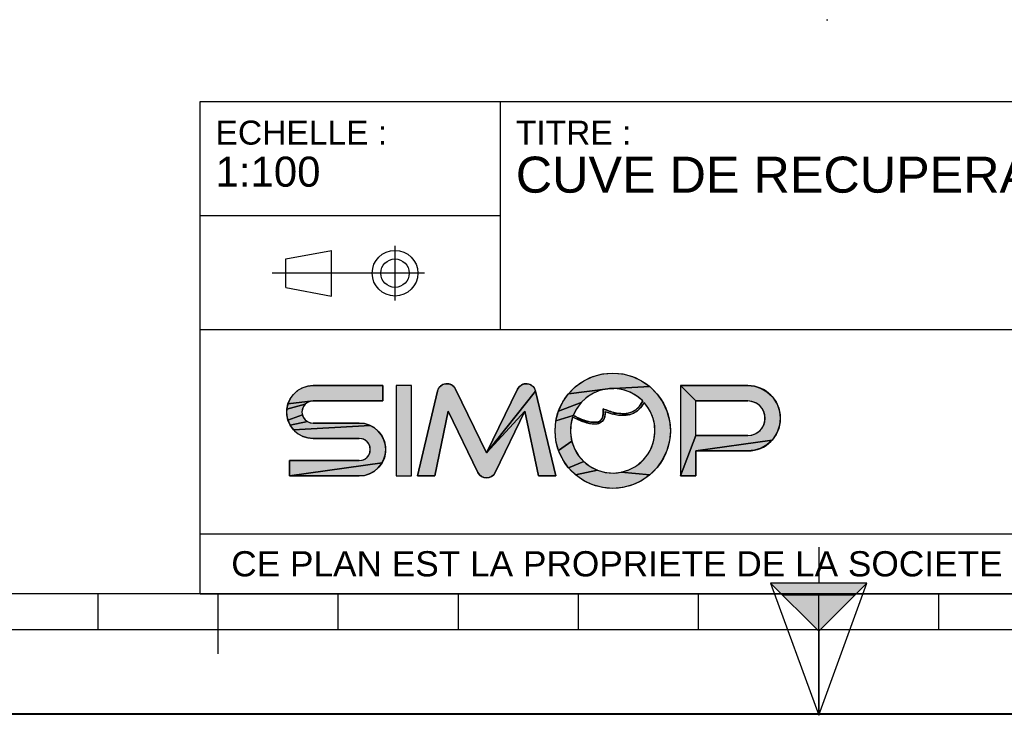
# Model space of a CAD drawing. Header units: millimetres. Extents: x 0 to 297, y 0 to 210.
# Tile 2 of 24: x 82 to 164, y 0 to 58. Entities that reach past the tile are written whole.
import ezdxf

# ---------------------------------------------------------------- set-up
doc = ezdxf.new("R2010")
doc.units = ezdxf.units.MM
doc.header["$LTSCALE"] = 16.335
doc.layers.get('0').update_dxf_attribs({"linetype": 'CONTINUOUS'})
doc.styles.get("Standard").update_dxf_attribs({"font": 'arial.ttf'})

# ---------------------------------------------------------------- blocks, each defined once
blk = doc.blocks.new('MARGEA4_BL0', base_point=(148.514, 105.014))
at = {"color": 7, "linetype": 'Continuous'}
for p, q in [((287.014, 10.014), (10.014, 10.014)), ((88.514, 7.014), (88.514, 10.014)), ((98.514, 5.014), (98.514, 10.014)), ((108.514, 7.014), (108.514, 10.014)), ((118.514, 7.014), (118.514, 10.014)), ((128.514, 7.014), (128.514, 10.014)), ((138.514, 7.014), (138.514, 10.014)), ((148.514, 0.014), (148.514, 10.014)), ((158.514, 7.014), (158.514, 10.014)), ((248.514, 7.014), (48.514, 7.014)), ((297.014, 0.014), (0.014, 0.014)), ((297.014, 0.014), (0.014, 0.014))]:
    blk.add_line(p, q, dxfattribs=at)
blk = doc.blocks.new('REPERE_ORIENTATION_BL1', base_point=(148.516, 6.898))
at = {"color": 7, "linetype": 'Continuous'}
for p, q in [((148.516, 13.898), (148.516, 10.898)), ((148.516, 6.898), (144.516, 10.898)), ((152.516, 10.898), (144.516, 10.898)), ((144.516, 10.898), (148.516, -0.102)), ((148.516, 6.898), (152.516, 10.898)), ((148.516, -0.102), (152.516, 10.898)), ((151.516, 9.898), (145.516, 9.898)), ((148.516, 6.898), (148.516, -0.102))]:
    blk.add_line(p, q, dxfattribs=at)
blk.add_solid([(144.516, 10.898), (148.516, 6.898), (152.516, 10.898)], dxfattribs=at)
blk = doc.blocks.new('ISO_BL3', base_point=(109.359, 36.711))
at = {"color": 2, "linetype": 'Continuous'}
for p, q in [((104.158, 37.894), (107.956, 38.612)), ((107.956, 34.81), (107.956, 38.612)), ((113.239, 34.434), (113.239, 38.988)), ((104.158, 35.528), (104.158, 37.894)), ((115.7, 36.711), (103.019, 36.711)), ((104.158, 35.528), (107.956, 34.81))]:
    blk.add_line(p, q, dxfattribs=at)
for radius in [1.901, 1.183]:
    blk.add_circle((113.239, 36.711), radius, dxfattribs=at)
blk = doc.blocks.new('LOGO-SIMOP-2009_BL4', base_point=(124.77, 23.589))
at = {"linetype": 'Continuous'}
for points in [[(131.363, 28.389), (132.197, 28.316), (133.005, 28.1), (133.763, 27.746), (134.449, 27.266), (130.961, 27.086), (127.686, 26.675), (128.278, 27.266), (128.963, 27.746), (129.722, 28.1), (130.53, 28.316)], [(105.954, 27.301), (106.412, 27.349), (112.22, 27.349), (112.22, 26.069), (106.412, 26.069), (104.319, 25.829), (104.507, 26.249), (104.777, 26.621), (105.119, 26.929), (105.517, 27.159)], [(117.578, 27.509), (117.792, 27.474), (117.99, 27.382), (118.155, 27.24), (118.276, 27.059), (120.86, 21.749), (124.06, 25.217), (121.579, 20.119), (121.455, 19.934), (121.284, 19.791), (121.08, 19.7), (120.86, 19.669), (120.639, 19.7), (120.436, 19.791), (120.265, 19.934), (120.141, 20.119), (117.66, 25.217), (116.54, 19.829), (115.1, 19.829), (116.778, 26.894), (116.857, 27.097), (116.987, 27.271), (117.16, 27.404), (117.362, 27.485)], [(123.927, 27.474), (124.142, 27.509), (124.358, 27.485), (124.56, 27.404), (124.732, 27.271), (124.863, 27.097), (124.941, 26.894), (120.86, 21.749), (123.444, 27.059), (123.565, 27.24), (123.73, 27.382)], [(129.751, 26.718), (129.215, 26.377), (128.749, 25.946), (126.853, 25.231), (127.207, 25.989), (127.686, 26.675), (130.961, 27.086), (130.34, 26.957)], [(131.596, 27.101), (130.961, 27.086), (134.449, 27.266), (135.04, 26.675), (135.52, 25.989), (135.874, 25.231), (136.091, 24.423), (136.163, 23.589), (136.091, 22.756), (135.874, 21.947), (135.52, 21.189), (135.04, 20.504), (134.449, 19.912), (132.075, 20.142), (132.717, 20.34), (133.309, 20.655), (133.83, 21.078), (134.262, 21.592), (134.588, 22.178), (134.798, 22.816), (134.882, 23.482), (134.838, 24.152), (134.668, 24.801), (134.378, 25.407), (133.978, 25.946), (133.719, 25.545), (133.436, 25.258), (133.098, 25.04), (132.731, 24.907), (132.159, 25.009), (132.592, 25.042), (132.968, 25.156), (133.314, 25.364), (133.6, 25.651), (133.861, 26.069), (133.375, 26.478), (132.823, 26.792), (132.224, 27.002)], [(138.292, 26.069), (137.012, 27.349), (142.612, 27.349), (143.177, 27.29), (143.718, 27.114), (144.211, 26.83), (144.633, 26.449), (144.967, 25.989), (145.199, 25.47), (145.317, 24.913), (145.317, 24.345), (145.199, 23.789), (144.967, 23.269), (144.633, 22.809), (138.292, 21.909), (138.292, 19.829), (137.012, 19.829), (138.292, 23.189), (142.612, 23.189), (142.956, 23.231), (143.281, 23.354), (143.567, 23.551), (143.797, 23.811), (143.958, 24.119), (144.041, 24.456), (144.041, 24.803), (143.958, 25.14), (143.797, 25.447), (143.567, 25.707), (143.281, 25.904), (142.956, 26.027), (142.612, 26.069)], [(124.06, 25.217), (120.86, 21.749), (124.941, 26.894), (126.62, 19.829), (125.18, 19.829)], [(105.952, 25.946), (105.761, 25.8), (104.224, 25.379), (104.319, 25.829), (106.412, 26.069), (106.174, 26.038)], [(105.523, 25.387), (105.492, 25.149), (105.523, 24.911), (104.319, 24.469), (104.224, 24.919), (104.224, 25.379), (105.761, 25.8), (105.615, 25.609)], [(128.368, 25.438), (128.084, 24.869), (126.636, 24.423), (126.853, 25.231), (128.749, 25.946)], [(131.146, 25.202), (131.682, 25.062), (131.315, 24.983), (130.744, 25.179), (130.717, 24.821), (130.631, 24.565), (130.48, 24.354), (130.273, 24.213), (130.001, 24.3), (130.178, 24.346), (130.347, 24.448), (130.481, 24.62), (130.552, 24.815), (130.583, 25.063), (130.563, 25.429)], [(105.761, 24.499), (105.952, 24.352), (104.507, 24.049), (104.319, 24.469), (105.523, 24.911), (105.615, 24.689)], [(128.084, 24.869), (128.432, 24.7), (128.441, 24.519), (128.029, 24.718), (127.876, 24.064), (127.849, 23.394), (127.95, 22.73), (126.853, 21.947), (126.636, 22.756), (126.563, 23.589), (126.636, 24.423)], [(128.738, 24.565), (129.026, 24.456), (129.312, 24.368), (129.161, 24.244), (128.799, 24.369), (128.441, 24.519), (128.432, 24.7)], [(132.159, 25.009), (132.731, 24.907), (132.312, 24.85), (131.842, 24.874), (131.315, 24.983), (131.682, 25.062)], [(111.553, 23.809), (111.895, 23.501), (112.165, 23.129), (112.352, 22.709), (112.448, 22.259), (112.448, 21.799), (112.352, 21.349), (112.165, 20.929), (104.452, 19.829), (104.452, 21.109), (110.26, 21.109), (110.498, 21.14), (110.72, 21.232), (110.91, 21.379), (111.057, 21.569), (111.148, 21.791), (111.18, 22.029), (111.148, 22.267), (111.057, 22.489), (110.91, 22.68), (110.72, 22.826), (110.498, 22.918), (110.26, 22.949), (106.412, 22.949), (105.954, 22.997), (105.517, 23.139), (105.119, 23.369), (104.777, 23.677), (111.155, 24.039)], [(110.717, 24.181), (111.155, 24.039), (104.777, 23.677), (104.507, 24.049), (105.952, 24.352), (106.174, 24.26), (106.412, 24.229), (110.26, 24.229)], [(129.788, 24.29), (130.001, 24.3), (130.273, 24.213), (130.034, 24.143), (129.77, 24.13), (129.472, 24.167), (129.161, 24.244), (129.312, 24.368), (129.552, 24.315)], [(128.175, 22.098), (128.516, 21.52), (128.961, 21.017), (127.686, 20.504), (127.207, 21.189), (126.853, 21.947), (127.95, 22.73)], [(143.177, 21.969), (142.612, 21.909), (138.292, 21.909), (144.633, 22.809), (144.211, 22.429), (143.718, 22.144)], [(110.717, 19.877), (110.26, 19.829), (104.452, 19.829), (112.165, 20.929), (111.895, 20.557), (111.553, 20.249), (111.155, 20.019)], [(129.493, 20.607), (130.093, 20.307), (128.278, 19.912), (127.686, 20.504), (128.961, 21.017)], [(131.408, 20.069), (132.075, 20.142), (134.449, 19.912), (133.763, 19.432), (133.005, 19.079), (132.197, 18.862), (131.363, 18.789), (130.53, 18.862), (129.722, 19.079), (128.963, 19.432), (128.278, 19.912), (130.093, 20.307), (130.739, 20.125)]]:
    blk.add_hatch(color=2, dxfattribs=at).paths.add_polyline_path(points)
at = {"color": 2, "linetype": 'Continuous'}
for p, q in [((128.963, 27.746), (129.722, 28.1)), ((129.722, 28.1), (130.53, 28.316)), ((130.53, 28.316), (131.363, 28.389)), ((131.363, 28.389), (132.197, 28.316)), ((132.197, 28.316), (133.005, 28.1)), ((133.005, 28.1), (133.763, 27.746)), ((105.119, 26.929), (105.517, 27.159)), ((105.517, 27.159), (105.954, 27.301)), ((105.954, 27.301), (106.412, 27.349)), ((116.778, 26.894), (116.857, 27.097)), ((116.857, 27.097), (116.987, 27.271)), ((116.987, 27.271), (117.16, 27.404)), ((117.16, 27.404), (117.362, 27.485)), ((117.362, 27.485), (117.578, 27.509)), ((117.578, 27.509), (117.792, 27.474)), ((117.792, 27.474), (117.99, 27.382)), ((117.99, 27.382), (118.155, 27.24)), ((118.155, 27.24), (118.276, 27.059)), ((123.444, 27.059), (123.565, 27.24)), ((123.565, 27.24), (123.73, 27.382)), ((123.73, 27.382), (123.927, 27.474)), ((123.927, 27.474), (124.142, 27.509)), ((124.142, 27.509), (124.358, 27.485)), ((124.358, 27.485), (124.56, 27.404)), ((124.56, 27.404), (124.732, 27.271)), ((124.732, 27.271), (124.863, 27.097)), ((124.863, 27.097), (124.941, 26.894)), ((127.686, 26.675), (128.278, 27.266)), ((130.961, 27.086), (127.686, 26.675)), ((128.278, 27.266), (128.963, 27.746)), ((130.961, 27.086), (130.34, 26.957)), ((134.449, 27.266), (130.961, 27.086)), ((131.596, 27.101), (130.961, 27.086)), ((132.224, 27.002), (131.596, 27.101)), ((133.763, 27.746), (134.449, 27.266)), ((134.449, 27.266), (135.04, 26.675)), ((138.292, 26.069), (137.012, 27.349)), ((142.612, 27.349), (143.177, 27.29)), ((143.177, 27.29), (143.718, 27.114)), ((143.718, 27.114), (144.211, 26.83)), ((104.319, 25.829), (104.507, 26.249)), ((104.507, 26.249), (104.777, 26.621)), ((104.777, 26.621), (105.119, 26.929)), ((124.941, 26.894), (120.86, 21.749)), ((127.207, 25.989), (127.686, 26.675)), ((129.215, 26.377), (128.749, 25.946)), ((129.751, 26.718), (129.215, 26.377)), ((130.34, 26.957), (129.751, 26.718)), ((132.823, 26.792), (132.224, 27.002)), ((133.375, 26.478), (132.823, 26.792)), ((133.861, 26.069), (133.375, 26.478)), ((135.04, 26.675), (135.52, 25.989)), ((144.211, 26.83), (144.633, 26.449)), ((144.633, 26.449), (144.967, 25.989)), ((104.224, 25.379), (104.319, 25.829)), ((105.761, 25.8), (104.224, 25.379)), ((106.412, 26.069), (104.319, 25.829)), ((105.615, 25.609), (105.523, 25.387)), ((105.761, 25.8), (105.615, 25.609)), ((105.952, 25.946), (105.761, 25.8)), ((106.174, 26.038), (105.952, 25.946)), ((106.412, 26.069), (106.174, 26.038)), ((126.853, 25.231), (127.207, 25.989)), ((128.749, 25.946), (126.853, 25.231)), ((128.368, 25.438), (128.084, 24.869)), ((128.749, 25.946), (128.368, 25.438)), ((130.583, 25.063), (130.563, 25.429)), ((130.563, 25.429), (131.146, 25.202)), ((133.314, 25.364), (133.6, 25.651)), ((133.719, 25.545), (133.436, 25.258)), ((133.6, 25.651), (133.861, 26.069)), ((133.978, 25.946), (133.719, 25.545)), ((134.378, 25.407), (133.978, 25.946)), ((135.52, 25.989), (135.874, 25.231)), ((142.956, 26.027), (142.612, 26.069)), ((143.281, 25.904), (142.956, 26.027)), ((143.567, 25.707), (143.281, 25.904)), ((143.797, 25.447), (143.567, 25.707)), ((143.958, 25.14), (143.797, 25.447)), ((144.967, 25.989), (145.199, 25.47)), ((145.199, 25.47), (145.317, 24.913)), ((104.224, 24.919), (104.224, 25.379)), ((104.319, 24.469), (104.224, 24.919)), ((105.523, 24.911), (104.319, 24.469)), ((105.523, 25.387), (105.492, 25.149)), ((105.492, 25.149), (105.523, 24.911)), ((105.523, 24.911), (105.615, 24.689)), ((105.615, 24.689), (105.761, 24.499)), ((124.06, 25.217), (120.86, 21.749)), ((126.636, 24.423), (126.853, 25.231)), ((128.084, 24.869), (126.636, 24.423)), ((128.029, 24.718), (127.876, 24.064)), ((128.441, 24.519), (128.029, 24.718)), ((128.084, 24.869), (128.432, 24.7)), ((128.432, 24.7), (128.738, 24.565)), ((128.432, 24.7), (128.441, 24.519)), ((130.347, 24.448), (130.481, 24.62)), ((130.481, 24.62), (130.552, 24.815)), ((130.552, 24.815), (130.583, 25.063)), ((130.717, 24.821), (130.631, 24.565)), ((130.744, 25.179), (130.717, 24.821)), ((131.315, 24.983), (130.744, 25.179)), ((131.146, 25.202), (131.682, 25.062)), ((131.682, 25.062), (131.315, 24.983)), ((131.842, 24.874), (131.315, 24.983)), ((131.682, 25.062), (132.159, 25.009)), ((132.312, 24.85), (131.842, 24.874)), ((132.159, 25.009), (132.592, 25.042)), ((132.731, 24.907), (132.159, 25.009)), ((132.731, 24.907), (132.312, 24.85)), ((132.592, 25.042), (132.968, 25.156)), ((133.098, 25.04), (132.731, 24.907)), ((132.968, 25.156), (133.314, 25.364)), ((133.436, 25.258), (133.098, 25.04)), ((134.668, 24.801), (134.378, 25.407)), ((134.838, 24.152), (134.668, 24.801)), ((135.874, 25.231), (136.091, 24.423)), ((144.041, 24.803), (143.958, 25.14)), ((144.041, 24.456), (144.041, 24.803)), ((145.317, 24.913), (145.317, 24.345)), ((104.507, 24.049), (104.319, 24.469)), ((105.952, 24.352), (104.507, 24.049)), ((104.777, 23.677), (104.507, 24.049)), ((111.155, 24.039), (104.777, 23.677)), ((105.761, 24.499), (105.952, 24.352)), ((105.952, 24.352), (106.174, 24.26)), ((106.174, 24.26), (106.412, 24.229)), ((110.26, 24.229), (110.717, 24.181)), ((110.717, 24.181), (111.155, 24.039)), ((111.155, 24.039), (111.553, 23.809)), ((111.553, 23.809), (111.895, 23.501)), ((126.563, 23.589), (126.636, 24.423)), ((127.876, 24.064), (127.849, 23.394)), ((128.799, 24.369), (128.441, 24.519)), ((128.738, 24.565), (129.026, 24.456)), ((129.161, 24.244), (128.799, 24.369)), ((129.026, 24.456), (129.312, 24.368)), ((129.312, 24.368), (129.161, 24.244)), ((129.472, 24.167), (129.161, 24.244)), ((129.312, 24.368), (129.552, 24.315)), ((129.77, 24.13), (129.472, 24.167)), ((129.552, 24.315), (129.788, 24.29)), ((130.034, 24.143), (129.77, 24.13)), ((129.788, 24.29), (130.001, 24.3)), ((130.001, 24.3), (130.178, 24.346)), ((130.273, 24.213), (130.001, 24.3)), ((130.273, 24.213), (130.034, 24.143)), ((130.178, 24.346), (130.347, 24.448)), ((130.48, 24.354), (130.273, 24.213)), ((130.631, 24.565), (130.48, 24.354)), ((134.882, 23.482), (134.838, 24.152)), ((136.091, 24.423), (136.163, 23.589)), ((143.567, 23.551), (143.797, 23.811)), ((143.797, 23.811), (143.958, 24.119)), ((143.958, 24.119), (144.041, 24.456)), ((145.199, 23.789), (144.967, 23.269)), ((145.317, 24.345), (145.199, 23.789)), ((105.119, 23.369), (104.777, 23.677)), ((105.517, 23.139), (105.119, 23.369)), ((105.954, 22.997), (105.517, 23.139)), ((106.412, 22.949), (105.954, 22.997)), ((111.895, 23.501), (112.165, 23.129)), ((112.165, 23.129), (112.352, 22.709)), ((126.636, 22.756), (126.563, 23.589)), ((127.849, 23.394), (127.95, 22.73)), ((134.798, 22.816), (134.882, 23.482)), ((136.163, 23.589), (136.091, 22.756)), ((138.292, 23.189), (137.012, 19.829)), ((142.612, 23.189), (142.956, 23.231)), ((142.956, 23.231), (143.281, 23.354)), ((143.281, 23.354), (143.567, 23.551)), ((144.967, 23.269), (144.633, 22.809)), ((110.498, 22.918), (110.26, 22.949)), ((110.72, 22.826), (110.498, 22.918)), ((110.91, 22.68), (110.72, 22.826)), ((111.057, 22.489), (110.91, 22.68)), ((111.148, 22.267), (111.057, 22.489)), ((111.18, 22.029), (111.148, 22.267)), ((112.352, 22.709), (112.448, 22.259)), ((112.448, 22.259), (112.448, 21.799)), ((126.853, 21.947), (126.636, 22.756)), ((127.95, 22.73), (126.853, 21.947)), ((127.95, 22.73), (128.175, 22.098)), ((134.262, 21.592), (134.588, 22.178)), ((134.588, 22.178), (134.798, 22.816)), ((136.091, 22.756), (135.874, 21.947)), ((144.633, 22.809), (138.292, 21.909)), ((143.718, 22.144), (143.177, 21.969)), ((144.211, 22.429), (143.718, 22.144)), ((144.633, 22.809), (144.211, 22.429)), ((110.72, 21.232), (110.91, 21.379)), ((110.91, 21.379), (111.057, 21.569)), ((111.057, 21.569), (111.148, 21.791)), ((111.148, 21.791), (111.18, 22.029)), ((112.352, 21.349), (112.165, 20.929)), ((112.448, 21.799), (112.352, 21.349)), ((127.207, 21.189), (126.853, 21.947)), ((128.175, 22.098), (128.516, 21.52)), ((128.516, 21.52), (128.961, 21.017)), ((133.83, 21.078), (134.262, 21.592)), ((135.874, 21.947), (135.52, 21.189)), ((143.177, 21.969), (142.612, 21.909)), ((112.165, 20.929), (104.452, 19.829)), ((110.26, 21.109), (110.498, 21.14)), ((110.498, 21.14), (110.72, 21.232)), ((111.895, 20.557), (111.553, 20.249)), ((112.165, 20.929), (111.895, 20.557)), ((127.686, 20.504), (127.207, 21.189)), ((128.961, 21.017), (127.686, 20.504)), ((128.278, 19.912), (127.686, 20.504)), ((128.961, 21.017), (129.493, 20.607)), ((129.493, 20.607), (130.093, 20.307)), ((132.717, 20.34), (133.309, 20.655)), ((133.309, 20.655), (133.83, 21.078)), ((135.04, 20.504), (134.449, 19.912)), ((135.52, 21.189), (135.04, 20.504)), ((110.717, 19.877), (110.26, 19.829)), ((111.155, 20.019), (110.717, 19.877)), ((111.553, 20.249), (111.155, 20.019)), ((120.265, 19.934), (120.141, 20.119)), ((120.436, 19.791), (120.265, 19.934)), ((120.639, 19.7), (120.436, 19.791)), ((120.86, 19.669), (120.639, 19.7)), ((121.08, 19.7), (120.86, 19.669)), ((121.284, 19.791), (121.08, 19.7)), ((121.455, 19.934), (121.284, 19.791)), ((121.579, 20.119), (121.455, 19.934)), ((130.093, 20.307), (128.278, 19.912)), ((128.963, 19.432), (128.278, 19.912)), ((130.093, 20.307), (130.739, 20.125)), ((130.739, 20.125), (131.408, 20.069)), ((131.408, 20.069), (132.075, 20.142)), ((132.075, 20.142), (132.717, 20.34)), ((134.449, 19.912), (132.075, 20.142)), ((134.449, 19.912), (133.763, 19.432)), ((129.722, 19.079), (128.963, 19.432)), ((130.53, 18.862), (129.722, 19.079)), ((131.363, 18.789), (130.53, 18.862)), ((132.197, 18.862), (131.363, 18.789)), ((133.005, 19.079), (132.197, 18.862)), ((133.763, 19.432), (133.005, 19.079))]:
    blk.add_line(p, q, dxfattribs=at)
at = {"color": 7, "linetype": 'Continuous'}
for p, q in [((112.22, 27.349), (106.412, 27.349)), ((112.22, 26.069), (112.22, 27.349)), ((113.34, 27.349), (113.34, 19.829)), ((114.62, 27.349), (113.34, 27.349)), ((114.62, 19.829), (114.62, 27.349)), ((120.86, 21.749), (118.276, 27.059)), ((123.444, 27.059), (120.86, 21.749)), ((142.612, 27.349), (137.012, 27.349)), ((137.012, 27.349), (137.012, 19.829)), ((116.778, 26.894), (115.1, 19.829)), ((126.62, 19.829), (124.941, 26.894)), ((106.412, 26.069), (112.22, 26.069)), ((138.292, 26.069), (142.612, 26.069)), ((138.292, 23.189), (138.292, 26.069)), ((116.54, 19.829), (117.66, 25.217)), ((117.66, 25.217), (120.141, 20.119)), ((121.579, 20.119), (124.06, 25.217)), ((124.06, 25.217), (125.18, 19.829)), ((110.26, 24.229), (106.412, 24.229)), ((142.612, 23.189), (138.292, 23.189)), ((106.412, 22.949), (110.26, 22.949)), ((138.292, 21.909), (142.612, 21.909)), ((138.292, 19.829), (138.292, 21.909)), ((104.452, 21.109), (104.452, 19.829)), ((110.26, 21.109), (104.452, 21.109)), ((104.452, 19.829), (110.26, 19.829)), ((113.34, 19.829), (114.62, 19.829)), ((115.1, 19.829), (116.54, 19.829)), ((125.18, 19.829), (126.62, 19.829)), ((137.012, 19.829), (138.292, 19.829))]:
    blk.add_line(p, q, dxfattribs=at)
at = {"color": 2, "linetype": 'Continuous'}
for points in [[(131.363, 28.389), (132.197, 28.316), (133.005, 28.1), (133.763, 27.746), (134.449, 27.266), (130.961, 27.086), (127.686, 26.675), (128.278, 27.266), (128.963, 27.746), (129.722, 28.1), (130.53, 28.316), (131.363, 28.389)], [(105.954, 27.301), (106.412, 27.349), (112.22, 27.349), (112.22, 26.069), (106.412, 26.069), (104.319, 25.829), (104.507, 26.249), (104.777, 26.621), (105.119, 26.929), (105.517, 27.159), (105.954, 27.301)], [(117.578, 27.509), (117.792, 27.474), (117.99, 27.382), (118.155, 27.24), (118.276, 27.059), (120.86, 21.749), (124.06, 25.217), (121.579, 20.119), (121.455, 19.934), (121.284, 19.791), (121.08, 19.7), (120.86, 19.669), (120.639, 19.7), (120.436, 19.791), (120.265, 19.934), (120.141, 20.119), (117.66, 25.217), (116.54, 19.829), (115.1, 19.829), (116.778, 26.894), (116.857, 27.097), (116.987, 27.271), (117.16, 27.404), (117.362, 27.485), (117.578, 27.509)], [(123.927, 27.474), (124.142, 27.509), (124.358, 27.485), (124.56, 27.404), (124.732, 27.271), (124.863, 27.097), (124.941, 26.894), (120.86, 21.749), (123.444, 27.059), (123.565, 27.24), (123.73, 27.382), (123.927, 27.474)], [(129.751, 26.718), (129.215, 26.377), (128.749, 25.946), (126.853, 25.231), (127.207, 25.989), (127.686, 26.675), (130.961, 27.086), (130.34, 26.957), (129.751, 26.718)], [(131.596, 27.101), (130.961, 27.086), (134.449, 27.266), (135.04, 26.675), (135.52, 25.989), (135.874, 25.231), (136.091, 24.423), (136.163, 23.589), (136.091, 22.756), (135.874, 21.947), (135.52, 21.189), (135.04, 20.504), (134.449, 19.912), (132.075, 20.142), (132.717, 20.34), (133.309, 20.655), (133.83, 21.078), (134.262, 21.592), (134.588, 22.178), (134.798, 22.816), (134.882, 23.482), (134.838, 24.152), (134.668, 24.801), (134.378, 25.407), (133.978, 25.946), (133.719, 25.545), (133.436, 25.258), (133.098, 25.04), (132.731, 24.907), (132.159, 25.009), (132.592, 25.042), (132.968, 25.156), (133.314, 25.364), (133.6, 25.651), (133.861, 26.069), (133.375, 26.478), (132.823, 26.792), (132.224, 27.002), (131.596, 27.101)], [(138.292, 26.069), (137.012, 27.349), (142.612, 27.349), (143.177, 27.29), (143.718, 27.114), (144.211, 26.83), (144.633, 26.449), (144.967, 25.989), (145.199, 25.47), (145.317, 24.913), (145.317, 24.345), (145.199, 23.789), (144.967, 23.269), (144.633, 22.809), (138.292, 21.909), (138.292, 19.829), (137.012, 19.829), (138.292, 23.189), (142.612, 23.189), (142.956, 23.231), (143.281, 23.354), (143.567, 23.551), (143.797, 23.811), (143.958, 24.119), (144.041, 24.456), (144.041, 24.803), (143.958, 25.14), (143.797, 25.447), (143.567, 25.707), (143.281, 25.904), (142.956, 26.027), (142.612, 26.069), (138.292, 26.069)], [(124.06, 25.217), (120.86, 21.749), (124.941, 26.894), (126.62, 19.829), (125.18, 19.829), (124.06, 25.217)], [(105.952, 25.946), (105.761, 25.8), (104.224, 25.379), (104.319, 25.829), (106.412, 26.069), (106.174, 26.038), (105.952, 25.946)], [(105.523, 25.387), (105.492, 25.149), (105.523, 24.911), (104.319, 24.469), (104.224, 24.919), (104.224, 25.379), (105.761, 25.8), (105.615, 25.609), (105.523, 25.387)], [(128.368, 25.438), (128.084, 24.869), (126.636, 24.423), (126.853, 25.231), (128.749, 25.946), (128.368, 25.438)], [(131.146, 25.202), (131.682, 25.062), (131.315, 24.983), (130.744, 25.179), (130.717, 24.821), (130.631, 24.565), (130.48, 24.354), (130.273, 24.213), (130.001, 24.3), (130.178, 24.346), (130.347, 24.448), (130.481, 24.62), (130.552, 24.815), (130.583, 25.063), (130.563, 25.429), (131.146, 25.202)], [(105.761, 24.499), (105.952, 24.352), (104.507, 24.049), (104.319, 24.469), (105.523, 24.911), (105.615, 24.689), (105.761, 24.499)], [(128.084, 24.869), (128.432, 24.7), (128.441, 24.519), (128.029, 24.718), (127.876, 24.064), (127.849, 23.394), (127.95, 22.73), (126.853, 21.947), (126.636, 22.756), (126.563, 23.589), (126.636, 24.423), (128.084, 24.869)], [(128.738, 24.565), (129.026, 24.456), (129.312, 24.368), (129.161, 24.244), (128.799, 24.369), (128.441, 24.519), (128.432, 24.7), (128.738, 24.565)], [(132.159, 25.009), (132.731, 24.907), (132.312, 24.85), (131.842, 24.874), (131.315, 24.983), (131.682, 25.062), (132.159, 25.009)], [(111.553, 23.809), (111.895, 23.501), (112.165, 23.129), (112.352, 22.709), (112.448, 22.259), (112.448, 21.799), (112.352, 21.349), (112.165, 20.929), (104.452, 19.829), (104.452, 21.109), (110.26, 21.109), (110.498, 21.14), (110.72, 21.232), (110.91, 21.379), (111.057, 21.569), (111.148, 21.791), (111.18, 22.029), (111.148, 22.267), (111.057, 22.489), (110.91, 22.68), (110.72, 22.826), (110.498, 22.918), (110.26, 22.949), (106.412, 22.949), (105.954, 22.997), (105.517, 23.139), (105.119, 23.369), (104.777, 23.677), (111.155, 24.039), (111.553, 23.809)], [(110.717, 24.181), (111.155, 24.039), (104.777, 23.677), (104.507, 24.049), (105.952, 24.352), (106.174, 24.26), (106.412, 24.229), (110.26, 24.229), (110.717, 24.181)], [(129.788, 24.29), (130.001, 24.3), (130.273, 24.213), (130.034, 24.143), (129.77, 24.13), (129.472, 24.167), (129.161, 24.244), (129.312, 24.368), (129.552, 24.315), (129.788, 24.29)], [(128.175, 22.098), (128.516, 21.52), (128.961, 21.017), (127.686, 20.504), (127.207, 21.189), (126.853, 21.947), (127.95, 22.73), (128.175, 22.098)], [(143.177, 21.969), (142.612, 21.909), (138.292, 21.909), (144.633, 22.809), (144.211, 22.429), (143.718, 22.144), (143.177, 21.969)], [(110.717, 19.877), (110.26, 19.829), (104.452, 19.829), (112.165, 20.929), (111.895, 20.557), (111.553, 20.249), (111.155, 20.019), (110.717, 19.877)], [(129.493, 20.607), (130.093, 20.307), (128.278, 19.912), (127.686, 20.504), (128.961, 21.017), (129.493, 20.607)], [(131.408, 20.069), (132.075, 20.142), (134.449, 19.912), (133.763, 19.432), (133.005, 19.079), (132.197, 18.862), (131.363, 18.789), (130.53, 18.862), (129.722, 19.079), (128.963, 19.432), (128.278, 19.912), (130.093, 20.307), (130.739, 20.125), (131.408, 20.069)]]:
    blk.add_lwpolyline(points, dxfattribs=at)
at = {"color": 7, "linetype": 'Continuous'}
blk.add_circle((131.363, 23.589), 4.8, dxfattribs=at)
for centre, radius, start, end in [((106.412, 25.149), 2.2, 90, 270), ((117.556, 26.709), 0.8, 25.94945, 166.63548), ((124.163, 26.709), 0.8, 13.36452, 154.05055), ((131.363, 23.589), 3.52, 44.79283, 158.67631), ((142.612, 24.629), 2.72, 270, 90), ((106.412, 25.149), 0.92, 90, 270), ((131.363, 23.589), 3.52, 161.30052, 42.02671), ((142.612, 24.629), 1.44, 270, 90), ((110.26, 22.029), 2.2, 270, 90), ((110.26, 22.029), 0.92, 270, 90), ((120.86, 20.469), 0.8, 205.94945, 334.05055)]:
    blk.add_arc(centre, radius, start, end, dxfattribs=at)
for points, knots in [([(130.563, 25.429), (130.59, 25.221), (130.59, 24.88), (130.467, 24.544), (130.244, 24.35), (129.836, 24.25), (129.149, 24.376), (128.458, 24.678), (128.084, 24.869)], [0, 0, 0, 0, 0.125, 0.25, 0.375, 0.5, 0.75, 1, 1, 1, 1]), ([(133.978, 25.946), (133.742, 25.491), (133.106, 24.892), (131.957, 24.786), (131.132, 25.023), (130.744, 25.179)], [0, 0, 0, 0, 0.345264, 0.703638, 1, 1, 1, 1]), ([(130.744, 25.179), (130.749, 25.009), (130.71, 24.645), (130.441, 24.241), (129.948, 24.097), (129.39, 24.163), (128.75, 24.373), (128.275, 24.593), (128.029, 24.718)], [0, 0, 0, 0, 0.118516, 0.29564, 0.472763, 0.649887, 0.82701, 1, 1, 1, 1])]:
    blk.add_open_spline(points, degree=3, knots=knots, dxfattribs=at)
blk.add_open_spline([(133.861, 26.069), (133.691, 25.725), (133.278, 25.242), (132.495, 24.966), (131.587, 25.038), (130.914, 25.273), (130.563, 25.429)], degree=3, dxfattribs=at)
at = {"color": 2, "linetype": 'Continuous'}
for points in [[(113.34, 19.829), (113.34, 27.349), (114.62, 19.829), (114.62, 27.349)], [(138.292, 23.189), (137.012, 19.829), (138.292, 26.069), (137.012, 27.349)]]:
    blk.add_solid(points, dxfattribs=at)
blk = doc.blocks.new('*T6')
at = {"color": 2, "linetype": 'Continuous'}
for p, q in [((0, 0), (0, 41)), ((0, 41), (190, 41)), ((25, 22), (25, 41)), ((170, 5), (170, 41)), ((190, 0), (190, 41)), ((0, 31.5), (25, 31.5)), ((0, 22), (190, 22)), ((110, 5), (110, 22)), ((170, 15), (190, 15)), ((0, 5), (190, 5)), ((0, 0), (190, 0))]:
    blk.add_line(p, q, dxfattribs=at)
at = {"color": 5, "linetype": 'Continuous', "line_spacing_factor": 0.9}
for s, insert, char_height, width, attachment_point in [('ECHELLE :\\P\\H2.5;1:100', (1.28, 39.4), 2, 28.52045, 1), ("TITRE :\\P\\H3.0;CUVE DE RECUPERATION D'EAU DE PLUIE D2300 30 M3\\P\\H2.0; \\P ", (26.28, 39.4), 2, 226.171, 1), ('A4', (180, 34), 5, 17.0632, 2), ('REFERENCE PRODUIT :\\P\\H3.0;CEP3/6406/30', (111.28, 20.4), 2, 64.13383, 1), ('FR', (180, 20), 3, 11.15242, 2), ('FOLIO :  \\P\\H3.0;1/1', (180, 12.812), 1.5, 17.19703, 2), ('CE PLAN EST LA PROPRIETE DE LA SOCIETE SIMOP ET NE PEUT ETRE REPRODUIT OU COMMUNIQUE SANS SON AUTORISATION', (95, 3.55), 2.1, 368.8974, 2)]:
    blk.add_mtext(s, dxfattribs=dict(at, insert=insert, char_height=char_height, width=width, attachment_point=attachment_point))

msp = doc.modelspace()

# ---------------------------------------------------------------- linework, layer by layer
at = {"color": 7, "linetype": 'Continuous'}
msp.add_line((0, 0), (297, 0), dxfattribs=at)
msp.add_arc((149.221, 83.02), 25.204, 269.88633, 270.11367, dxfattribs=at)

# ---------------------------------------------------------------- block references
at = {"color": 2, "linetype": 'Continuous'}
for name, p in [('MARGEA4_BL0', (148.514, 105.014)), ('ISO_BL3', (109.359, 36.711)), ('LOGO-SIMOP-2009_BL4', (124.77, 23.589)), ('REPERE_ORIENTATION_BL1', (148.516, 6.898))]:
    msp.add_blockref(name, p, dxfattribs=at)
msp.add_blockref('*T6', (97.014, 10.014))

doc.saveas('drawing.dxf')
